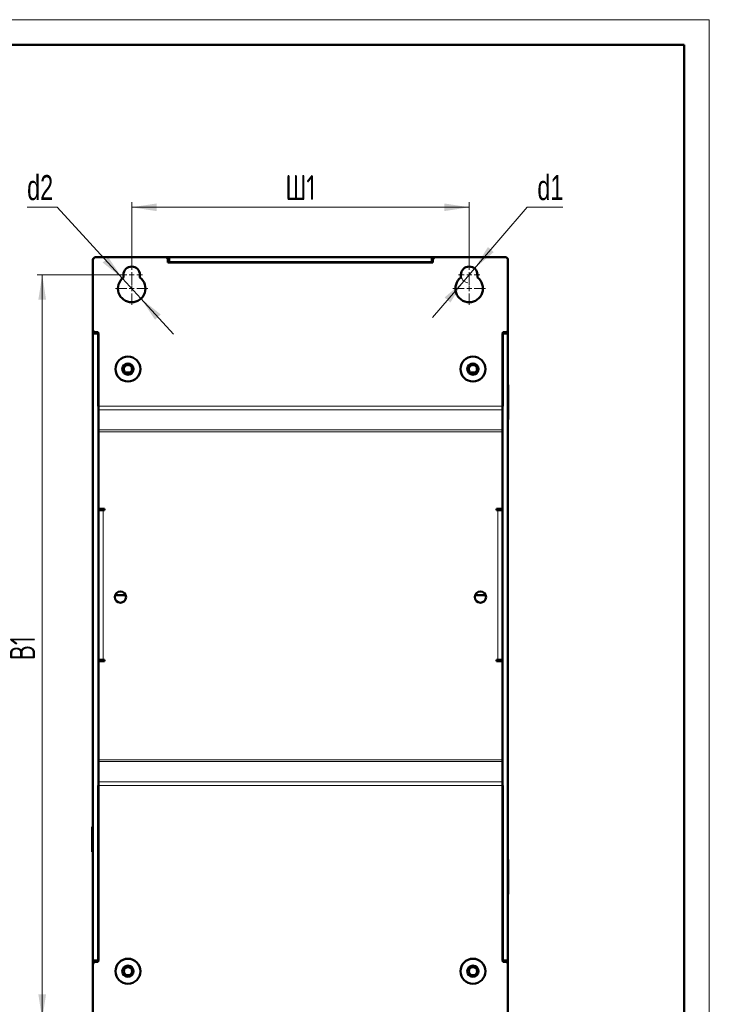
# Model space of a CAD drawing. Header units: millimetres. Extents: x 0 to 840, y 0 to 594.
# Tile 17 of 17: x 564 to 840, y 200 to 594. Entities that reach past the tile are written whole.
import ezdxf

# ---------------------------------------------------------------- set-up
doc = ezdxf.new("R2010")
doc.units = ezdxf.units.MM
doc.header["$LTSCALE"] = 2
doc.linetypes.add('SLD-Сплошная', pattern=[0])
doc.styles.add('SLDTEXTSTYLE0', font='TXT', dxfattribs={"width": 0.7, "bigfont": 'bigfont'})
doc.styles.add('SLDTEXTSTYLE1', font='TXT', dxfattribs={"width": 0.7})
doc.dimstyles.new('SLDDIMSTYLE0', dxfattribs={"dimtxt": 10, "dimasz": 10, "dimexe": 0, "dimexo": 0.0625, "dimgap": 2.5, "dimtad": 2, "dimdec": 1, "dimrnd": 1e-09, "dimzin": 12, "dimdsep": 46, "dimtxsty": 'SLDTEXTSTYLE1', "dimsah": 1, "dimcen": 0.09, "dimadec": 0, "dimazin": 3, "dimtfac": 1, "dimtdec": 3, "dimtofl": 0, "dimtmove": 0, "dimatfit": 3, "dimfxl": 1, "dimfrac": 2, "dimtolj": 1, "dimtzin": 12, "dimarcsym": 0})
doc.dimstyles.new('SLDDIMSTYLE2', dxfattribs={"dimtxt": 10, "dimasz": 10, "dimexe": 0, "dimexo": 0.0625, "dimgap": 2.5, "dimtad": 0, "dimtih": 1, "dimtoh": 1, "dimdec": 1, "dimrnd": 1e-09, "dimzin": 12, "dimdsep": 46, "dimtxsty": 'SLDTEXTSTYLE1', "dimsah": 1, "dimcen": 0, "dimadec": 0, "dimazin": 3, "dimtfac": 1, "dimtdec": 3, "dimtmove": 0, "dimatfit": 3, "dimfxl": 1, "dimfrac": 2, "dimtolj": 1, "dimtzin": 12, "dimarcsym": 0})

# ---------------------------------------------------------------- blocks, each defined once
blk = doc.blocks.new('_D_4')
at = {"color": 7, "linetype": 'SLD-Сплошная', "lineweight": 0}
for p, q in [((604.63, 491.91), (571.15, 491.91)), ((573.15, 491.91), (573.15, 193.91)), ((604.63, 193.91), (571.15, 193.91))]:
    blk.add_line(p, q, dxfattribs=at)
at = {"color": 7, "linetype": 'SLD-Сплошная', "lineweight": 18}
for points in [[(573.15, 491.91), (571.61, 481.91), (574.69, 481.91)], [(573.15, 193.91), (574.69, 203.91), (571.61, 203.91)]]:
    blk.add_solid(points, dxfattribs=at)
at = {"color": 7, "linetype": 'SLD-Сплошная', "lineweight": 18, "insert": (560.26, 337.58), "char_height": 10, "attachment_point": 1, "rotation": 90, "style": 'SLDTEXTSTYLE0'}
blk.add_mtext('В1', dxfattribs=at)
blk = doc.blocks.new('_D_5')
at = {"color": 7, "linetype": 'SLD-Сплошная', "lineweight": 0}
for p, q in [((608.95, 496.23), (608.95, 520.92)), ((743.95, 496.23), (743.95, 520.92)), ((608.95, 518.92), (743.95, 518.92))]:
    blk.add_line(p, q, dxfattribs=at)
at = {"color": 7, "linetype": 'SLD-Сплошная', "lineweight": 18}
for points in [[(608.95, 518.92), (618.95, 517.38), (618.95, 520.45)], [(743.95, 518.92), (733.95, 520.45), (733.95, 517.38)]]:
    blk.add_solid(points, dxfattribs=at)
at = {"color": 7, "linetype": 'SLD-Сплошная', "lineweight": 18, "insert": (670.41, 531.81), "char_height": 10, "attachment_point": 1, "style": 'SLDTEXTSTYLE0'}
blk.add_mtext('Ш1', dxfattribs=at)
blk = doc.blocks.new('_D_6')
at = {"color": 7, "linetype": 'SLD-Сплошная', "lineweight": 0}
for p, q in [((579.19, 518.92), (567.11, 518.92)), ((605.24, 490.47), (579.19, 518.92)), ((612.66, 482.35), (605.24, 490.47)), ((612.66, 482.35), (625.65, 468.17))]:
    blk.add_line(p, q, dxfattribs=at)
at = {"color": 7, "linetype": 'SLD-Сплошная', "lineweight": 18}
for points in [[(605.24, 490.47), (599.62, 498.88), (597.35, 496.8)], [(612.66, 482.35), (618.28, 473.94), (620.55, 476.02)]]:
    blk.add_solid(points, dxfattribs=at)
at = {"color": 7, "linetype": 'SLD-Сплошная', "lineweight": 18, "insert": (567.11, 531.81), "char_height": 10, "attachment_point": 1, "style": 'SLDTEXTSTYLE1'}
blk.add_mtext('d2', dxfattribs=at)
blk = doc.blocks.new('_D_7')
at = {"color": 7, "linetype": 'SLD-Сплошная', "lineweight": 0}
for p, q in [((746.1, 494.41), (767.16, 518.92)), ((767.16, 518.92), (781.37, 518.92)), ((741.8, 489.41), (746.1, 494.41)), ((741.8, 489.41), (729.26, 474.82))]:
    blk.add_line(p, q, dxfattribs=at)
at = {"color": 7, "linetype": 'SLD-Сплошная', "lineweight": 18}
blk.add_arc((743.95, 491.91), 3.3, 180.3472, 260.5406, dxfattribs=at)
for points in [[(746.1, 494.41), (753.78, 500.99), (751.45, 503)], [(741.8, 489.41), (734.11, 482.83), (736.45, 480.82)]]:
    blk.add_solid(points, dxfattribs=at)
at = {"color": 7, "linetype": 'SLD-Сплошная', "lineweight": 18, "insert": (771.22, 531.81), "char_height": 10, "attachment_point": 1, "style": 'SLDTEXTSTYLE1'}
blk.add_mtext('d1', dxfattribs=at)
blk = doc.blocks.new('SW_CENTERMARKSYMBOL_0')
at = {"color": 0, "linetype": 'SLD-Сплошная', "lineweight": 18}
for p, q in [((0, 2), (0, 4.3)), ((-2, 0), (-4.3, 0)), ((0, 0), (-1, 0)), ((0, 0), (0, 1)), ((0, 0), (0, -1)), ((0, 0), (1, 0)), ((2, 0), (4.3, 0)), ((0, -2), (0, -4.3))]:
    blk.add_line(p, q, dxfattribs=at)
blk = doc.blocks.new('SW_CENTERMARKSYMBOL_1')
at = {"color": 0, "linetype": 'SLD-Сплошная', "lineweight": 18}
for p, q in [((0, 2), (0, 6.5)), ((-2, 0), (-6.5, 0)), ((0, 0), (-1, 0)), ((0, 0), (0, 1)), ((0, 0), (0, -1)), ((0, 0), (1, 0)), ((2, 0), (6.5, 0)), ((0, -2), (0, -6.5))]:
    blk.add_line(p, q, dxfattribs=at)
blk = doc.blocks.new('SW_CENTERMARKSYMBOL_2')
at = {"color": 0, "linetype": 'SLD-Сплошная', "lineweight": 18}
for p, q in [((0, 2), (0, 4.3)), ((-2, 0), (-4.3, 0)), ((0, 0), (-1, 0)), ((0, 0), (0, 1)), ((0, 0), (0, -1)), ((0, 0), (1, 0)), ((2, 0), (4.3, 0)), ((0, -2), (0, -4.3))]:
    blk.add_line(p, q, dxfattribs=at)
blk = doc.blocks.new('SW_CENTERMARKSYMBOL_3')
at = {"color": 0, "linetype": 'SLD-Сплошная', "lineweight": 18}
for p, q in [((0, 2), (0, 6.5)), ((-2, 0), (-6.5, 0)), ((0, 0), (-1, 0)), ((0, 0), (0, 1)), ((0, 0), (0, -1)), ((0, 0), (1, 0)), ((2, 0), (6.5, 0)), ((0, -2), (0, -6.5))]:
    blk.add_line(p, q, dxfattribs=at)

msp = doc.modelspace()

# ---------------------------------------------------------------- linework, layer by layer
at = {"color": 7, "linetype": 'SLD-Сплошная', "lineweight": 18}
for p, q in [((0, 594), (840, 594)), ((840, 594), (840, 0))]:
    msp.add_line(p, q, dxfattribs=at)
at = {"color": 7, "linetype": 'SLD-Сплошная', "lineweight": 50}
for p, q in [((830, 584), (40, 584)), ((830, 10), (830, 584)), ((593.45, 469.91), (593.45, 497.91)), ((594.45, 498.91), (622.45, 498.91)), ((622.45, 498.91), (623.95, 498.91)), ((623.45, 497.91), (623.45, 496.81)), ((623.95, 496.94), (623.45, 496.94)), ((623.45, 496.91), (635.2, 496.91)), ((623.45, 496.81), (729.45, 496.81)), ((623.95, 498.91), (623.95, 496.95)), ((623.95, 498.91), (728.95, 498.91)), ((728.95, 496.95), (623.95, 496.95)), ((623.95, 496.95), (623.95, 496.94)), ((635.23, 496.94), (635.2, 496.91)), ((635.2, 496.91), (635.2, 496.81)), ((635.23, 496.81), (635.23, 496.94)), ((636.7, 496.91), (636.67, 496.94)), ((636.67, 496.94), (636.67, 496.81)), ((636.7, 496.91), (648.7, 496.91)), ((636.7, 496.81), (636.7, 496.91)), ((648.73, 496.94), (648.7, 496.91)), ((648.7, 496.91), (648.7, 496.81)), ((648.73, 496.81), (648.73, 496.94)), ((650.2, 496.91), (650.17, 496.94)), ((650.17, 496.94), (650.17, 496.81)), ((650.2, 496.91), (662.2, 496.91)), ((650.2, 496.81), (650.2, 496.91)), ((662.23, 496.94), (662.2, 496.91)), ((662.2, 496.91), (662.2, 496.81)), ((662.23, 496.81), (662.23, 496.94)), ((663.7, 496.91), (663.67, 496.94)), ((663.67, 496.94), (663.67, 496.81)), ((663.7, 496.91), (675.7, 496.91)), ((663.7, 496.81), (663.7, 496.91)), ((675.73, 496.94), (675.7, 496.91)), ((675.7, 496.91), (675.7, 496.81)), ((675.73, 496.81), (675.73, 496.94)), ((677.2, 496.91), (677.17, 496.94)), ((677.17, 496.94), (677.17, 496.81)), ((677.2, 496.91), (689.2, 496.91)), ((677.2, 496.81), (677.2, 496.91)), ((689.23, 496.94), (689.2, 496.91)), ((689.2, 496.91), (689.2, 496.81)), ((689.23, 496.81), (689.23, 496.94)), ((690.7, 496.91), (690.67, 496.94)), ((690.67, 496.94), (690.67, 496.81)), ((690.7, 496.91), (702.7, 496.91)), ((690.7, 496.81), (690.7, 496.91)), ((702.73, 496.94), (702.7, 496.91)), ((702.7, 496.91), (702.7, 496.81)), ((702.73, 496.81), (702.73, 496.94)), ((704.2, 496.91), (704.17, 496.94)), ((704.17, 496.94), (704.17, 496.81)), ((704.2, 496.91), (716.2, 496.91)), ((704.2, 496.81), (704.2, 496.91)), ((716.23, 496.94), (716.2, 496.91)), ((716.2, 496.91), (716.2, 496.81)), ((716.23, 496.81), (716.23, 496.94)), ((717.7, 496.91), (717.67, 496.94)), ((717.67, 496.94), (717.67, 496.81)), ((729.45, 496.91), (717.7, 496.91)), ((717.7, 496.81), (717.7, 496.91)), ((728.95, 496.95), (728.95, 498.91)), ((728.95, 498.91), (730.45, 498.91)), ((728.95, 496.94), (728.95, 496.95)), ((729.45, 496.94), (728.95, 496.94)), ((729.45, 496.81), (729.45, 497.91)), ((730.45, 498.91), (758.45, 498.91)), ((759.45, 497.91), (759.45, 469.91)), ((605.65, 491.91), (605.65, 490.81)), ((612.25, 490.81), (612.25, 491.91)), ((740.65, 491.91), (740.65, 490.81)), ((747.25, 490.81), (747.25, 491.91)), ((593.45, 468.41), (593.45, 469.91)), ((759.45, 469.91), (759.45, 468.41)), ((593.45, 468.41), (595.68, 468.41)), ((593.45, 217.41), (593.45, 468.41)), ((595.55, 468.91), (594.45, 468.91)), ((595.55, 468.91), (595.55, 439.33)), ((595.68, 468.41), (595.68, 217.41)), ((757.22, 217.41), (757.22, 468.41)), ((759.45, 468.41), (757.22, 468.41)), ((757.35, 468.91), (758.45, 468.91)), ((757.35, 439.33), (757.35, 468.91)), ((759.45, 217.41), (759.45, 468.41)), ((608.34, 452.81), (606.56, 452.81)), ((606.57, 452.8), (608.33, 452.8)), ((746.34, 452.81), (744.56, 452.81)), ((744.57, 452.8), (746.33, 452.8)), ((593.35, 447.82), (593.35, 434)), ((593.45, 447.82), (593.35, 447.82)), ((759.45, 447.82), (759.55, 447.82)), ((759.55, 447.82), (759.55, 434)), ((593.45, 434), (593.35, 434)), ((759.55, 434), (759.45, 434)), ((598.05, 398.24), (595.72, 398.24)), ((596.15, 397.74), (596.15, 398.24)), ((597.12, 397.74), (597.12, 398.24)), ((597.45, 397.74), (597.45, 398.24)), ((598.05, 397.74), (598.05, 398.24)), ((757.18, 398.24), (754.85, 398.24)), ((754.85, 398.24), (754.85, 397.74)), ((755.45, 398.24), (755.45, 397.74)), ((755.77, 398.24), (755.77, 397.74)), ((756.75, 398.24), (756.75, 397.74)), ((597.55, 397.74), (595.73, 397.74)), ((597.55, 397.74), (598.05, 397.74)), ((754.85, 397.74), (755.35, 397.74)), ((757.17, 397.74), (755.35, 397.74)), ((606.51, 363.72), (602.35, 363.72)), ((602.35, 363.71), (606.51, 363.71)), ((750.51, 363.72), (746.35, 363.72)), ((746.35, 363.71), (750.51, 363.71)), ((595.72, 337.24), (598.05, 337.24)), ((595.73, 337.74), (597.55, 337.74)), ((596.15, 337.24), (596.15, 337.74)), ((597.12, 337.74), (597.12, 337.24)), ((597.45, 337.24), (597.45, 337.74)), ((598.05, 337.74), (597.55, 337.74)), ((598.05, 337.24), (598.05, 337.74)), ((755.35, 337.74), (754.85, 337.74)), ((754.85, 337.74), (754.85, 337.24)), ((754.85, 337.24), (757.18, 337.24)), ((755.35, 337.74), (757.17, 337.74)), ((755.45, 337.74), (755.45, 337.24)), ((755.77, 337.74), (755.77, 337.24)), ((756.75, 337.74), (756.75, 337.24)), ((595.55, 287.5), (595.55, 216.91)), ((757.35, 216.91), (757.35, 287.5)), ((593.15, 260.91), (593.15, 270.91)), ((593.45, 270.91), (593.15, 270.91)), ((593.45, 260.91), (593.15, 260.91)), ((593.35, 243.98), (593.35, 257.84)), ((593.35, 257.84), (593.45, 257.84)), ((759.45, 257.84), (759.55, 257.84)), ((759.55, 257.84), (759.55, 243.98)), ((593.45, 243.98), (593.35, 243.98)), ((759.55, 243.98), (759.45, 243.98)), ((595.68, 217.41), (593.45, 217.41)), ((593.45, 217.41), (593.45, 215.91)), ((595.55, 216.91), (594.45, 216.91)), ((757.22, 217.41), (759.45, 217.41)), ((757.35, 216.91), (758.45, 216.91)), ((759.45, 215.91), (759.45, 217.41)), ((593.45, 187.91), (593.45, 215.91)), ((759.45, 215.91), (759.45, 187.91))]:
    msp.add_line(p, q, dxfattribs=at)
at = {"color": 8, "linetype": 'SLD-Сплошная', "lineweight": 18}
for p, q in [((757.35, 439.33), (595.55, 439.33)), ((595.68, 437.91), (757.22, 437.91)), ((595.72, 429.79), (757.18, 429.79)), ((595.72, 429.08), (757.18, 429.08)), ((597.55, 337.74), (597.55, 397.74)), ((755.35, 397.74), (755.35, 337.74)), ((757.18, 297.74), (595.72, 297.74)), ((757.18, 297.03), (595.72, 297.03)), ((757.22, 288.91), (595.68, 288.91)), ((595.55, 287.5), (757.35, 287.5))]:
    msp.add_line(p, q, dxfattribs=at)
at = {"color": 7, "linetype": 'SLD-Сплошная', "lineweight": 50}
for centre, radius in [((607.45, 454.16), 5), ((745.45, 454.16), 5), ((607.45, 454.16), 2.25), ((745.45, 454.16), 2.25), ((604.45, 362.91), 2.25), ((748.45, 362.91), 2.25), ((607.45, 213.16), 5), ((745.45, 213.16), 5), ((607.45, 213.16), 2.25), ((607.45, 213.16), 1.65), ((745.45, 213.16), 2.25), ((745.45, 213.16), 1.65)]:
    msp.add_circle(centre, radius, dxfattribs=at)
for centre, radius, start, end in [((594.45, 497.91), 1, 90, 180), ((622.45, 497.91), 1, 0, 90), ((730.45, 497.91), 1, 90, 180), ((758.45, 497.91), 1, 0, 90), ((608.95, 491.91), 3.3, 0, 180), ((743.95, 491.91), 3.3, 0, 180), ((608.95, 486.41), 5.5, 126.8699, 53.1301), ((743.95, 486.41), 5.5, 126.8699, 53.1301), ((594.45, 469.91), 1, 180, 270), ((758.45, 469.91), 1, 270, 0), ((594.45, 215.91), 1, 90, 180), ((758.45, 215.91), 1, 0, 90)]:
    msp.add_arc(centre, radius, start, end, dxfattribs=at)
for points in [[(607.45, 455.81), (607.23, 455.79), (606.8, 455.74), (606.25, 455.36), (605.88, 454.81), (605.76, 454.16), (605.88, 453.51), (606.25, 452.97), (606.8, 452.59), (607.23, 452.54), (607.45, 452.51)], [(607.45, 452.51), (607.67, 452.54), (608.1, 452.59), (608.65, 452.97), (609.01, 453.51), (609.14, 454.16), (609.01, 454.81), (608.65, 455.36), (608.1, 455.74), (607.67, 455.79), (607.45, 455.81)], [(745.45, 452.51), (745.23, 452.54), (744.8, 452.59), (744.25, 452.97), (743.88, 453.51), (743.76, 454.16), (743.88, 454.81), (744.25, 455.36), (744.8, 455.74), (745.23, 455.79), (745.45, 455.81)], [(745.45, 455.81), (745.67, 455.79), (746.1, 455.74), (746.65, 455.36), (747.01, 454.81), (747.14, 454.16), (747.01, 453.51), (746.65, 452.97), (746.1, 452.59), (745.67, 452.54), (745.45, 452.51)]]:
    msp.add_open_spline(points, degree=3, dxfattribs=at)

# ---------------------------------------------------------------- block references
at = {"color": 7, "linetype": 'Continuous', "lineweight": 0}
for name, p in [('SW_CENTERMARKSYMBOL_1', (608.95, 486.41)), ('SW_CENTERMARKSYMBOL_0', (608.95, 491.91)), ('SW_CENTERMARKSYMBOL_3', (743.95, 486.41)), ('SW_CENTERMARKSYMBOL_2', (743.95, 491.91))]:
    msp.add_blockref(name, p, dxfattribs=at)

# ---------------------------------------------------------------- dimensions: what is measured, and where the dimension line sits
at = {"color": 7, "linetype": 'SLD-Сплошная', "lineweight": 18}
for p1, p2, text, picture, middle in [((605.24, 490.47), (612.66, 482.35), 'd2', '_D_6', (573.15, 526.55)), ((746.1, 494.41), (741.8, 489.41), ' d1', '_D_7', (774.26, 526.55))]:
    dim = msp.add_diameter_dim_2p(p1=p1, p2=p2, text=text, dimstyle='SLDDIMSTYLE2', override={"dimpost": '<>'}, dxfattribs=at)
    dim.commit()
    dim.dimension.update_dxf_attribs({"geometry": picture, "text_midpoint": middle, "dimtype": 163})
dim = msp.add_linear_dim(base=(743.95, 518.92), p1=(608.95, 496.21), p2=(743.95, 496.21), text='Ш1', dimstyle='SLDDIMSTYLE0', dxfattribs=at)
dim.commit()
dim.dimension.update_dxf_attribs({"geometry": '_D_5', "text_midpoint": (676.45, 518.92), "dimtype": 160})
dim = msp.add_linear_dim(base=(573.15, 193.91), p1=(604.65, 491.91), p2=(604.65, 193.91), angle=90, text='В1', dimstyle='SLDDIMSTYLE0', dxfattribs=at)
dim.commit()
dim.dimension.update_dxf_attribs({"geometry": '_D_4', "text_midpoint": (573.15, 342.91), "dimtype": 160})

doc.saveas('drawing.dxf')
